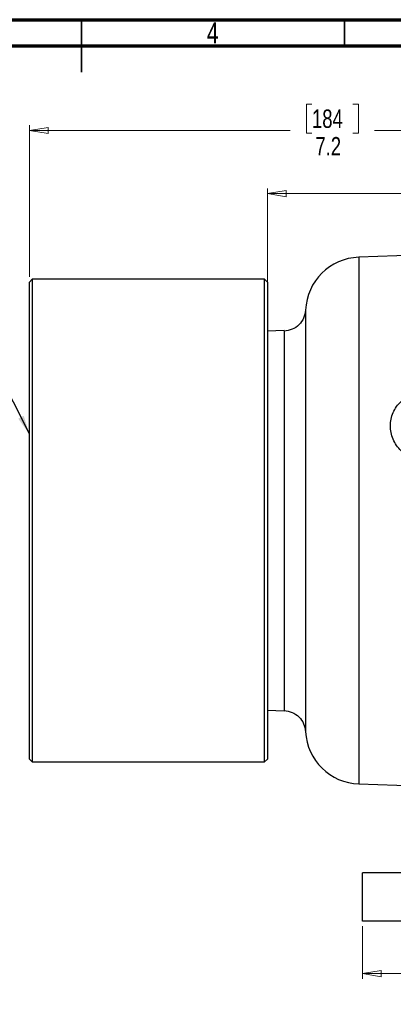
# Model space of a CAD drawing. Header units: inches. Extents: x 0.6 to 16.3, y 0.2 to 11.5.
# Tile 12 of 20: x 8 to 10.8, y 4.1 to 11.5. Entities that reach past the tile are written whole.
import ezdxf

# ---------------------------------------------------------------- set-up
doc = ezdxf.new("R2010")
doc.units = ezdxf.units.IN
doc.header["$MEASUREMENT"] = 0
doc.styles.add('SLDTEXTSTYLE0', font='TXT', dxfattribs={"width": 0.75})
doc.dimstyles.new('SLDDIMSTYLE0', dxfattribs={"dimtxt": 0.137795, "dimasz": 0.14, "dimexe": 0, "dimexo": 0.0625, "dimgap": 0.034449, "dimtad": 0, "dimdec": 1, "dimlfac": 1.5, "dimrnd": 1e-09, "dimzin": 12, "dimdsep": 46, "dimtxsty": 'SLDTEXTSTYLE0', "dimblk1": 'CLOSED', "dimblk2": 'CLOSED', "dimsah": 1, "dimcen": 0.09, "dimadec": 0, "dimazin": 3, "dimtfac": 1, "dimtdec": 1, "dimtofl": 0, "dimtmove": 0, "dimatfit": 3, "dimldrblk": 'CLOSED', "dimfxl": 0, "dimfrac": 2, "dimtolj": 1, "dimtzin": 12, "dimarcsym": 0})
doc.dimstyles.new('SLDDIMSTYLE1', dxfattribs={"dimtxt": 0.137795, "dimasz": 0.14, "dimexe": 0, "dimexo": 0.0625, "dimgap": 0.034449, "dimtad": 0, "dimdec": 1, "dimlfac": 1.5, "dimrnd": 1e-09, "dimzin": 4, "dimdsep": 46, "dimtxsty": 'SLDTEXTSTYLE0', "dimblk1": 'CLOSED', "dimblk2": 'CLOSED', "dimsah": 1, "dimcen": 0.09, "dimadec": 0, "dimazin": 1, "dimtfac": 1, "dimtdec": 1, "dimtofl": 0, "dimtmove": 0, "dimatfit": 3, "dimldrblk": 'CLOSED', "dimfxl": 0, "dimfrac": 2, "dimtolj": 1, "dimtzin": 12, "dimarcsym": 0})
doc.dimstyles.new('SLDDIMSTYLE3', dxfattribs={"dimtxt": 0.18, "dimasz": 0.14, "dimexe": 0, "dimexo": 0.0625, "dimgap": 0, "dimtad": 0, "dimtih": 1, "dimtoh": 1, "dimdec": 0, "dimrnd": 1e-09, "dimzin": 0, "dimdsep": 46, "dimtxsty": 'Standard', "dimsah": 1, "dimcen": 0.09, "dimadec": 0, "dimazin": 0, "dimtfac": 0.14, "dimtdec": 0, "dimtofl": 0, "dimtmove": 0, "dimatfit": 3, "dimfxl": 0, "dimfrac": 2, "dimtolj": 1, "dimtzin": 0, "dimarcsym": 0})

# ---------------------------------------------------------------- blocks, each defined once
blk = doc.blocks.new('_Closed')
at = {"color": 0, "linetype": 'ByBlock', "lineweight": -2}
for p, q in [((-1, 0.166667), (0, 0)), ((-1, 0.166667), (-1, -0.166667)), ((0, 0), (-1, -0.166667)), ((0, 0), (-1, 0))]:
    blk.add_line(p, q, dxfattribs=at)
blk = doc.blocks.new('_D')
at = {"color": 7, "linetype": 'Continuous', "lineweight": 0}
for p, q in [((10.1899, 10.8651), (10.1479, 10.8651)), ((10.1479, 10.8651), (10.1479, 10.6464)), ((10.4953, 10.8651), (10.5373, 10.8651)), ((10.5373, 10.8651), (10.5373, 10.6464)), ((8.0759, 9.5722), (8.0759, 10.706)), ((8.0759, 10.6667), (10.0271, 10.6667)), ((10.1479, 10.6464), (10.1899, 10.6464)), ((10.5373, 10.6464), (10.4953, 10.6464)), ((12.9012, 10.6667), (10.6581, 10.6667))]:
    blk.add_line(p, q, dxfattribs=at)
at = {"color": 7, "linetype": 'Continuous', "lineweight": 18, "xscale": 0.14, "yscale": 0.14, "rotation": 180.0000000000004}
blk.add_blockref('_Closed', (8.0759, 10.6667), dxfattribs=at)
at = {"color": 7, "linetype": 'Continuous', "lineweight": 18, "xscale": 0.14, "yscale": 0.14}
blk.add_blockref('_Closed', (12.9012, 10.6667), dxfattribs=at)
at = {"color": 7, "linetype": 'Continuous', "lineweight": 18, "char_height": 0.1378, "attachment_point": 1, "style": 'SLDTEXTSTYLE0'}
for s, insert in [('184', (10.1899, 10.824)), ('7.2', (10.2153, 10.6178))]:
    blk.add_mtext(s, dxfattribs=dict(at, insert=insert))
blk = doc.blocks.new('_D_3')
at = {"color": 7, "linetype": 'Continuous', "lineweight": 0}
for p, q in [((11.097, 10.3927), (11.055, 10.3927)), ((11.055, 10.3927), (11.055, 10.1739)), ((11.4025, 10.3927), (11.4444, 10.3927)), ((11.4444, 10.3927), (11.4444, 10.1739)), ((9.8559, 9.2047), (9.8559, 10.2336)), ((9.8559, 10.1942), (10.9342, 10.1942)), ((11.055, 10.1739), (11.097, 10.1739)), ((11.4444, 10.1739), (11.4025, 10.1739)), ((12.9012, 10.1942), (11.5653, 10.1942)), ((12.9012, 9.4825), (12.9012, 10.2336))]:
    blk.add_line(p, q, dxfattribs=at)
at = {"color": 7, "linetype": 'Continuous', "lineweight": 18, "xscale": 0.14, "yscale": 0.14, "rotation": 180.0000000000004}
blk.add_blockref('_Closed', (9.8559, 10.1942), dxfattribs=at)
at = {"color": 7, "linetype": 'Continuous', "lineweight": 18, "xscale": 0.14, "yscale": 0.14}
blk.add_blockref('_Closed', (12.9012, 10.1942), dxfattribs=at)
at = {"color": 7, "linetype": 'Continuous', "lineweight": 18, "char_height": 0.1378, "attachment_point": 1, "style": 'SLDTEXTSTYLE0'}
for s, insert in [('116', (11.097, 10.3516)), ('4.6', (11.1225, 10.1454))]:
    blk.add_mtext(s, dxfattribs=dict(at, insert=insert))
blk = doc.blocks.new('_D_4')
at = {"color": 7, "linetype": 'Continuous', "lineweight": 0}
for p, q in [((10.5679, 4.7114), (10.5679, 4.3177)), ((15.2346, 4.7114), (15.2346, 4.3177)), ((14.1776, 4.5555), (14.1357, 4.5555)), ((14.1357, 4.5555), (14.1357, 4.3368)), ((14.4831, 4.5555), (14.5251, 4.5555)), ((14.5251, 4.5555), (14.5251, 4.3368)), ((10.5679, 4.3571), (14.0148, 4.3571)), ((15.2346, 4.3571), (14.6459, 4.3571)), ((14.1357, 4.3368), (14.1776, 4.3368)), ((14.5251, 4.3368), (14.4831, 4.3368))]:
    blk.add_line(p, q, dxfattribs=at)
at = {"color": 7, "linetype": 'Continuous', "lineweight": 18, "xscale": 0.14, "yscale": 0.14, "rotation": 180.0000000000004}
blk.add_blockref('_Closed', (10.5679, 4.3571), dxfattribs=at)
at = {"color": 7, "linetype": 'Continuous', "lineweight": 18, "xscale": 0.14, "yscale": 0.14}
blk.add_blockref('_Closed', (15.2346, 4.3571), dxfattribs=at)
at = {"color": 7, "linetype": 'Continuous', "lineweight": 18, "char_height": 0.1378, "attachment_point": 1, "style": 'SLDTEXTSTYLE0'}
for s, insert in [('178', (14.1776, 4.5144)), ('7.0', (14.2031, 4.3082))]:
    blk.add_mtext(s, dxfattribs=dict(at, insert=insert))

msp = doc.modelspace()

# ---------------------------------------------------------------- linework, layer by layer
at = {"color": 7, "linetype": 'Continuous', "lineweight": 70}
for p, q in [((0.5906, 11.4961), (16.3386, 11.4961)), ((0.7874, 11.2992), (16.1417, 11.2992))]:
    msp.add_line(p, q, dxfattribs=at)
at = {"color": 7, "linetype": 'Continuous', "lineweight": 35}
for p, q in [((8.4646, 11.4961), (8.4646, 11.1024)), ((8.4646, 11.2992), (8.4646, 11.4961)), ((10.4331, 11.2992), (10.4331, 11.4961))]:
    msp.add_line(p, q, dxfattribs=at)
at = {"color": 7, "linetype": 'Continuous', "lineweight": 25}
for p, q in [((12.9012, 9.8005), (10.5401, 9.7181)), ((8.0966, 9.5535), (8.0759, 9.5329)), ((8.0759, 7.7472), (8.0759, 9.5329)), ((9.8352, 9.5535), (8.0966, 9.5535)), ((8.0966, 9.5535), (8.0966, 7.7472)), ((9.8559, 9.5329), (9.8352, 9.5535)), ((9.8352, 7.7472), (9.8352, 9.5535)), ((9.8559, 9.5329), (9.8559, 7.7472)), ((8.0759, 9.3897), (8.0751, 9.3897)), ((8.0759, 9.3759), (8.0751, 9.3759)), ((8.0759, 9.3627), (8.0751, 9.3627)), ((8.0759, 9.3408), (8.0751, 9.3408)), ((8.0759, 9.3351), (8.0751, 9.3351)), ((8.0751, 9.3236), (8.0759, 9.3236)), ((8.0751, 9.3178), (8.0759, 9.3178)), ((8.0759, 9.3137), (8.0751, 9.3137)), ((8.0751, 9.2903), (8.0759, 9.2903)), ((8.0759, 9.2862), (8.0751, 9.2862)), ((8.0751, 9.2634), (8.0759, 9.2634)), ((8.0751, 9.2358), (8.0759, 9.2358)), ((9.9812, 9.1697), (9.8559, 9.1653)), ((8.0759, 5.9615), (8.0759, 7.7472)), ((8.0966, 7.7472), (8.0966, 5.9409)), ((9.8352, 5.9409), (9.8352, 7.7472)), ((9.8559, 7.7472), (9.8559, 5.9615)), ((9.8559, 6.3291), (9.9812, 6.3247)), ((8.0759, 5.9615), (8.0966, 5.9409)), ((8.0966, 5.9409), (9.8352, 5.9409)), ((9.8352, 5.9409), (9.8559, 5.9615)), ((10.5401, 5.7763), (11.55, 5.7411)), ((10.5679, 4.7508), (10.5679, 5.1108)), ((11.9012, 5.1108), (10.5679, 5.1108)), ((11.9012, 4.7508), (10.5679, 4.7508))]:
    msp.add_line(p, q, dxfattribs=at)
at = {"color": 8, "linetype": 'Continuous', "lineweight": 25}
for p, q in [((10.5401, 9.7181), (10.5401, 7.7472)), ((10.5401, 7.7472), (10.5401, 5.7763))]:
    msp.add_line(p, q, dxfattribs=at)
at = {"color": 7, "linetype": 'Continuous', "lineweight": 25}
for centre, start, end in [((10.5546, 9.305), 92, 177.54405), ((10.5546, 6.1894), 183.00295, 268)]:
    msp.add_arc(centre, 0.4133, start, end, dxfattribs=at)
for points, knots in [([(10.1418, 9.3228), (10.1384, 9.3024), (10.1316, 9.2617), (10.0946, 9.2106), (10.0426, 9.1747), (10.0017, 9.1687), (9.9812, 9.1657)], [0, 0, 0, 0, 0.249822, 0.499553, 0.749544, 1, 1, 1, 1]), ([(9.9812, 6.3252), (10.0017, 6.3222), (10.0427, 6.3162), (10.0946, 6.2802), (10.1316, 6.2289), (10.1384, 6.1881), (10.1418, 6.1677)], [0, 0, 0, 0, 0.250179, 0.500053, 0.749897, 1, 1, 1, 1])]:
    msp.add_open_spline(points, degree=3, knots=knots, dxfattribs=at)
at = {"color": 8, "linetype": 'Continuous', "lineweight": 25}
for points, knots in [([(10.1416, 9.3227), (10.1416, 9.3221), (10.1416, 9.3209), (10.1416, 9.3111), (10.1416, 9.2952), (10.1417, 9.2725), (10.1417, 9.2436), (10.1418, 9.2062), (10.1418, 9.1623), (10.1418, 9.1133), (10.1418, 9.0727), (10.1418, 9.0416), (10.1418, 9.0195), (10.1418, 8.9953), (10.1418, 8.9716), (10.1418, 8.9478), (10.1418, 8.9236), (10.1417, 8.8956), (10.1417, 8.8603), (10.1417, 8.8221), (10.1417, 8.7861), (10.1417, 8.7576), (10.1416, 8.7293), (10.1416, 8.6975), (10.1416, 8.6626), (10.1416, 8.6277), (10.1416, 8.5887), (10.1416, 8.5448), (10.1416, 8.497), (10.1416, 8.4486), (10.1416, 8.3998), (10.1416, 8.3445), (10.1416, 8.279), (10.1416, 8.1996), (10.1417, 8.1055), (10.1417, 8.0222), (10.1417, 7.9584), (10.1417, 7.9262), (10.1418, 7.8952), (10.1418, 7.8615), (10.1418, 7.8215), (10.1418, 7.7841), (10.1418, 7.7314), (10.1418, 7.663), (10.1418, 7.5995), (10.1418, 7.5575), (10.1418, 7.5361), (10.1418, 7.5137), (10.1418, 7.4905), (10.1418, 7.4663), (10.1418, 7.4442), (10.1418, 7.4199), (10.1418, 7.3892), (10.1417, 7.3448), (10.1417, 7.2967), (10.1417, 7.2509), (10.1417, 7.2127), (10.1417, 7.1782), (10.1417, 7.1197), (10.1417, 7.0387), (10.1416, 6.9393), (10.1417, 6.8661), (10.1417, 6.8149), (10.1417, 6.7809), (10.1417, 6.7454), (10.1417, 6.7085), (10.1417, 6.6704), (10.1417, 6.6315), (10.1417, 6.5954), (10.1418, 6.564), (10.1418, 6.5385), (10.1418, 6.5125), (10.1418, 6.4858), (10.1418, 6.4586), (10.1418, 6.4343), (10.1418, 6.41), (10.1418, 6.3834), (10.1418, 6.353), (10.1418, 6.32), (10.1418, 6.2844), (10.1418, 6.2515), (10.1418, 6.2247), (10.1418, 6.2053), (10.1418, 6.1903), (10.1418, 6.1782), (10.1418, 6.17), (10.1418, 6.1674), (10.1418, 6.1677), (10.1418, 6.1677)], [0, 0, 0, 0, 0.019728, 0.040545, 0.061985, 0.0818, 0.103606, 0.124421, 0.147766, 0.168627, 0.186995, 0.194229, 0.201861, 0.20989, 0.218316, 0.224757, 0.232116, 0.240395, 0.249592, 0.262507, 0.272186, 0.278631, 0.28496, 0.294155, 0.302841, 0.31102, 0.319801, 0.330954, 0.342022, 0.353005, 0.363904, 0.374719, 0.389569, 0.40647, 0.425426, 0.448632, 0.457942, 0.464497, 0.468297, 0.476849, 0.484977, 0.492529, 0.499504, 0.51685, 0.533924, 0.538075, 0.542428, 0.546982, 0.551738, 0.556695, 0.561854, 0.565341, 0.571704, 0.580941, 0.59305, 0.60195, 0.610123, 0.617568, 0.624288, 0.648309, 0.671538, 0.692949, 0.700926, 0.70948, 0.71861, 0.728318, 0.738603, 0.749466, 0.76083, 0.769836, 0.777531, 0.784308, 0.794375, 0.803643, 0.812109, 0.820186, 0.830493, 0.843029, 0.857794, 0.874786, 0.896153, 0.914713, 0.930467, 0.945056, 0.961748, 0.979991, 0.999788, 1, 1, 1, 1]), ([(9.9812, 9.1695), (9.9812, 9.1696), (9.9812, 9.1737), (9.9812, 9.1597), (9.9812, 9.1256), (9.9812, 9.065), (9.9812, 8.9827), (9.9812, 8.879), (9.9812, 8.7559), (9.9812, 8.6156), (9.9812, 8.4605), (9.9812, 8.2931), (9.9812, 8.1164), (9.9812, 7.9334), (9.9812, 7.7472), (9.9812, 7.561), (9.9812, 7.378), (9.9812, 7.2013), (9.9812, 7.0339), (9.9812, 6.8788), (9.9812, 6.7385), (9.9812, 6.6154), (9.9812, 6.5117), (9.9812, 6.4294), (9.9812, 6.3688), (9.9812, 6.3347), (9.9812, 6.3207), (9.9812, 6.3249), (9.9812, 6.3249)], [0, 0, 0, 0, 0.0006704, 0.0422782, 0.0838861, 0.1254939, 0.1671018, 0.2087097, 0.2503175, 0.2919254, 0.3335332, 0.3751411, 0.416749, 0.4583568, 0.4999647, 0.5415725, 0.5831804, 0.6247882, 0.6663961, 0.708004, 0.7496118, 0.7912197, 0.8328275, 0.8744354, 0.9160433, 0.9576511, 0.999259, 1, 1, 1, 1]), ([(11.0539, 8.1844), (11.0354, 8.186), (10.9984, 8.1894), (10.9457, 8.2073), (10.8973, 8.2334), (10.8553, 8.268), (10.8209, 8.3091), (10.7955, 8.3557), (10.7794, 8.4055), (10.7742, 8.4567), (10.7798, 8.5074), (10.7959, 8.556), (10.8211, 8.6009), (10.8557, 8.6396), (10.8867, 8.6657), (10.9074, 8.6759), (10.9121, 8.6782)], [0, 0, 0, 0, 0.076369, 0.152375, 0.228252, 0.303696, 0.378455, 0.453786, 0.529296, 0.603607, 0.677932, 0.753228, 0.828642, 0.903195, 0.978042, 1, 1, 1, 1])]:
    msp.add_open_spline(points, degree=3, knots=knots, dxfattribs=at)

# ---------------------------------------------------------------- texts
at = {"color": 7, "linetype": 'Continuous', "lineweight": 0, "insert": (9.4472, 11.476), "char_height": 0.1562, "attachment_point": 2, "style": 'SLDTEXTSTYLE0'}
msp.add_mtext('4', dxfattribs=at)

# ---------------------------------------------------------------- dimensions: what is measured, and where the dimension line sits
at = {"color": 7, "linetype": 'Continuous', "lineweight": 18}
for base, p1, p2, dimstyle, picture, middle in [((8.0759, 10.6667), (12.9012, 10.8564), (8.0759, 9.5329), 'SLDDIMSTYLE0', '_D', (10.3426, 10.6667)), ((9.8559, 10.1942), (12.9012, 9.4431), (9.8559, 9.1653), 'SLDDIMSTYLE0', '_D_3', (11.2497, 10.1942)), ((15.2346, 4.3571), (10.5679, 4.7508), (15.2346, 4.7508), 'SLDDIMSTYLE1', '_D_4', (14.3304, 4.3571))]:
    dim = msp.add_linear_dim(base=base, p1=p1, p2=p2, dimstyle=dimstyle, dxfattribs=at)
    dim.commit()
    dim.dimension.update_dxf_attribs({"geometry": picture, "text_midpoint": middle, "dimtype": 160})

# ---------------------------------------------------------------- leaders
at = {"color": 7, "linetype": 'Continuous', "lineweight": 0}
msp.add_leader([(8.0759, 8.3957), (7.5726, 9.3928)], dimstyle='SLDDIMSTYLE3', dxfattribs=at)

doc.saveas('drawing.dxf')
